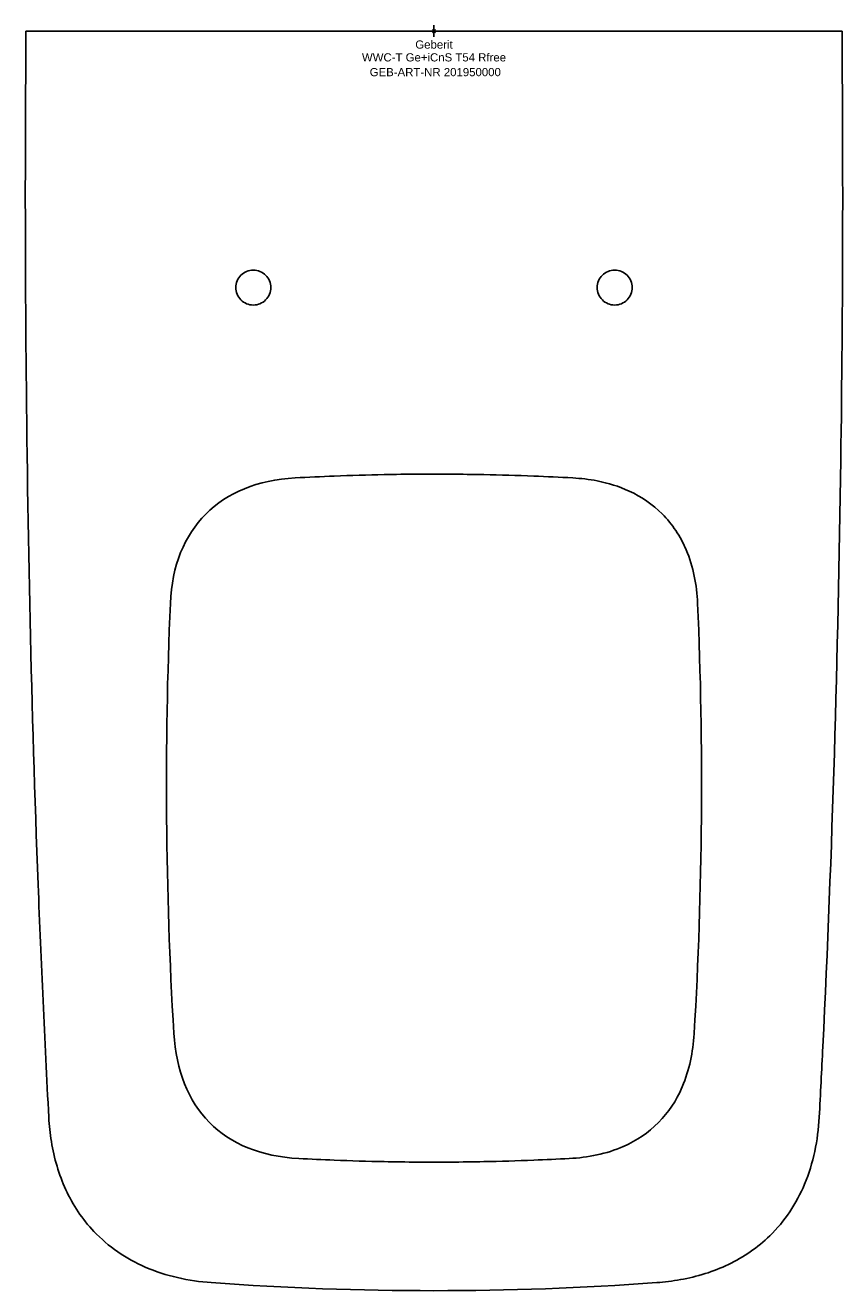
# Model space of a CAD drawing. Header units: millimetres. Extents: x -175 to 175, y -540 to 2.
import ezdxf
from ezdxf.enums import TextEntityAlignment as Align

# ---------------------------------------------------------------- set-up
doc = ezdxf.new("R2010")
doc.units = ezdxf.units.MM
doc.layers.get('0').update_dxf_attribs({"linetype": 'CONTINUOUS'})
for name, color, linetype, lineweight in [('Arbeitspunkt(DIN)', 7, 'CONTINUOUS', 25), ('GEB-ART-NR', 1, 'CONTINUOUS', 18), ('GEB-BEZUG', 2, 'CONTINUOUS', 25), ('GEB-TEXT', 5, 'CONTINUOUS', 18)]:
    doc.layers.add(name, color=color, linetype=linetype, lineweight=lineweight)
doc.layers.add('GEB-KONTUR-A', color=5, linetype='CONTINUOUS')
doc.styles.get("Standard").update_dxf_attribs({"font": 'arial.ttf'})

# ---------------------------------------------------------------- blocks, each defined once
blk = doc.blocks.new('Einfügepunkt')
at = {"layer": 'GEB-BEZUG'}
for p, q in [((-0.71, -0.71), (0.71, 0.71)), ((-0.71, 0.71), (0.71, -0.71))]:
    blk.add_line(p, q, dxfattribs=at)

msp = doc.modelspace()

# ---------------------------------------------------------------- linework, layer by layer
at = {"layer": 'Arbeitspunkt(DIN)', "ltscale": 25}
for q in [(-2.5, 0), (0, 2.5), (0, -2.5), (2.5, 0)]:
    msp.add_line((0, 0), q, dxfattribs=at)
at = {"layer": 'GEB-KONTUR-A', "ltscale": 25}
for p, q in [((-166.99, 0), (-174.99, 0)), ((0, 0), (-166.99, 0)), ((-114.25, 0), (-114.25, 0)), ((-65.75, 0), (-114.25, 0)), ((-65.75, 0), (-65.75, 0)), ((0, 0), (166.99, 0)), ((65.75, 0), (65.75, 0)), ((65.75, 0), (114.25, 0)), ((114.25, 0), (114.25, 0)), ((174.99, 0), (166.99, 0))]:
    msp.add_line(p, q, dxfattribs=at)
for centre, major_axis, start_param, end_param in [((803.52, -330.28), (-10.45, 1289.21), 1.499207, 1.642324), ((-803.52, -330.28), (-10.45, -1289.21), 1.499269, 1.642385)]:
    msp.add_ellipse(centre, major_axis=major_axis, ratio=0.712216, start_param=start_param, end_param=end_param, dxfattribs=at)
for points, knots in [([(-174.99, 0), (-174.99, -0.02), (-174.99, -0.04), (-174.99, -0.07), (-175.14, -22.07), (-175.25, -44.09), (-175.27, -66.1), (-175.27, -69.17), (-175.27, -72.24), (-175.27, -75.3)], [-46.657119, -46.657119, -46.657119, -46.657119, -46.650513, -46.650513, -46.650513, -40.0514, -40.0514, -40.0514, -39.132356, -39.132356, -39.132356, -39.132356]), ([(175.27, -75.3), (175.28, -72.24), (175.27, -69.17), (175.25, -44.07), (175.15, -22.03), (174.99, 0)], [39.132356, 39.132356, 39.132356, 39.132356, 40.051401, 40.051401, 46.657119, 46.657119, 46.657119, 46.657119]), ([(-175.23, -84.04), (-175.23, -82.59), (-175.24, -81.12), (-175.25, -78.3), (-175.26, -76.91), (-175.27, -75.57), (-175.27, -75.46), (-175.27, -75.34)], [0, 0, 0, 0, 0.4354454, 0.4354454, 0.8907583, 0.8907583, 0.9338105, 0.9338105, 0.9338105, 0.9338105]), ([(175.28, -75.34), (175.27, -76.61), (175.26, -78.07), (175.24, -81.02), (175.23, -82.54), (175.23, -84.04)], [0, 0, 0, 0, 0.4819606, 0.4819606, 0.9331279, 0.9331279, 0.9331279, 0.9331279]), ([(-165.2, -465.97), (-167, -432.68), (-168.51, -399.38), (-172.65, -290.6), (-174.32, -215.08), (-175.12, -121.05), (-175.21, -102.55), (-175.23, -84.04)], [0, 0, 0, 0, 10.000317, 10.000317, 32.658225, 32.658225, 38.209354, 38.209354, 38.209354, 38.209354]), ([(175.23, -84.04), (175.19, -117.38), (174.93, -150.71), (173.27, -267.97), (170.86, -351.89), (166.27, -445.81), (165.75, -455.89), (165.2, -465.97)], [0, 0, 0, 0, 10.000202, 10.000202, 35.180766, 35.180766, 38.208946, 38.208946, 38.208946, 38.208946]), ([(-59.51, -191.67), (-53.94, -191.37), (-41.23, -190.78), (-23.75, -190.26), (-9.5, -190.06), (-2.37, -190.04), (0, -190.04)], [0, 0, 0, 0, 0.281246, 0.640624, 0.880209, 1, 1, 1, 1]), ([(59.51, -191.67), (53.92, -191.37), (48.34, -191.11), (42.78, -190.89), (35.61, -190.61), (28.48, -190.4), (21.38, -190.26), (16.61, -190.16), (11.86, -190.1), (7.12, -190.06), (4.75, -190.05), (2.37, -190.04), (0, -190.04)], [0, 0, 0, 0, 0.278681, 0.278681, 0.278681, 0.637815, 0.637815, 0.637815, 0.878959, 0.878959, 0.878959, 1, 1, 1, 1]), ([(113.07, -245.49), (112.73, -237.61), (111.26, -229.79), (108.16, -222.55), (108.14, -222.5), (108.12, -222.46), (108.1, -222.41), (105.64, -216.7), (102.26, -211.56), (97.88, -207.15), (93.76, -203.02), (88.98, -199.75), (83.69, -197.31), (79.32, -195.29), (74.68, -193.86), (69.95, -192.94), (66.52, -192.27), (63.02, -191.86), (59.51, -191.67)], [0, 0, 0, 0, 2.3701, 2.3701, 2.3701, 2.386477, 2.386477, 2.386477, 4.25692, 4.25692, 4.25692, 6.015615, 6.015615, 6.015615, 7.465932, 7.465932, 7.465932, 8.51984, 8.51984, 8.51984, 8.51984]), ([(58.03, -483.66), (66, -483.24), (73.92, -481.68), (81.2, -478.48), (81.24, -478.47), (81.28, -478.45), (81.32, -478.43), (86.92, -475.96), (91.96, -472.58), (96.27, -468.24), (96.29, -468.22), (96.31, -468.2), (96.33, -468.18), (100.6, -463.85), (103.9, -458.8), (106.33, -453.23), (106.36, -453.16), (106.38, -453.09), (106.41, -453.02), (106.43, -452.98), (106.45, -452.93), (106.48, -452.88), (106.48, -452.87), (106.48, -452.86), (106.49, -452.85), (109.54, -445.71), (111.06, -437.97), (111.56, -430.21), (111.56, -430.09), (111.57, -429.96), (111.58, -429.84)], [0, 0, 0, 0, 2.39363, 2.39363, 2.39363, 2.406103, 2.406103, 2.406103, 4.247825, 4.247825, 4.247825, 4.25638, 4.25638, 4.25638, 6.088796, 6.088796, 6.088796, 6.110949, 6.110949, 6.110949, 6.12657, 6.12657, 6.12657, 6.129644, 6.129644, 6.129644, 8.46916, 8.46916, 8.46916, 8.506949, 8.506949, 8.506949, 8.506949]), ([(-95.5, -536.89), (-105.18, -536.19), (-114.94, -534.09), (-132.03, -526.66), (-139.71, -521.44), (-150.8, -509.72), (-154.88, -503.57), (-160.9, -490.51), (-162.93, -483.49), (-164.65, -472.95), (-165.01, -469.46), (-165.2, -465.97)], [0, 0, 0, 0, 2.911262, 2.911262, 5.590616, 5.590616, 7.748741, 7.748741, 9.903825, 9.903825, 10.952351, 10.952351, 10.952351, 10.952351]), ([(165.2, -465.97), (164.68, -475.75), (162.71, -485.64), (155.49, -502.89), (150.38, -510.61), (138.86, -521.83), (132.78, -525.99), (119.82, -532.21), (112.81, -534.35), (102.34, -536.23), (98.93, -536.65), (95.5, -536.89)], [0, 0, 0, 0, 2.938513, 2.938513, 5.608868, 5.608868, 7.762071, 7.762071, 9.92173, 9.92173, 10.952024, 10.952024, 10.952024, 10.952024]), ([(0, -485.21), (-2.37, -485.21), (-9.5, -485.19), (-23.75, -485), (-40.73, -484.49), (-52.95, -483.93), (-58.03, -483.66)], [0, 0, 0, 0, 0.122862, 0.368589, 0.73718, 1, 1, 1, 1]), ([(0, -485.21), (2.37, -485.21), (4.75, -485.2), (7.12, -485.19), (11.86, -485.16), (16.61, -485.09), (21.38, -485), (28.48, -484.85), (35.61, -484.64), (42.78, -484.36), (47.85, -484.16), (52.93, -483.93), (58.03, -483.66)], [0, 0, 0, 0, 0.124203, 0.124203, 0.124203, 0.371558, 0.371558, 0.371558, 0.739737, 0.739737, 0.739737, 1, 1, 1, 1])]:
    msp.add_open_spline(points, degree=3, knots=knots, dxfattribs=at)
for points in [[(-175.27, -75.32), (-175.27, -75.32), (-175.27, -75.33), (-175.27, -75.34)], [(175.28, -75.34), (175.28, -75.33), (175.28, -75.33), (175.28, -75.32)], [(-85, -110), (-85, -108.04), (-83.38, -104.12), (-77.5, -101.69), (-71.62, -104.12), (-69.19, -110), (-71.62, -115.88), (-77.5, -118.31), (-83.38, -115.88), (-85, -111.96), (-85, -110)], [(85, -110), (85, -108.04), (83.38, -104.12), (77.5, -101.69), (71.62, -104.12), (69.19, -110), (71.62, -115.88), (77.5, -118.31), (83.38, -115.88), (85, -111.96), (85, -110)], [(-113.07, -245.49), (-112.38, -229.37), (-101.7, -203.35), (-75.73, -192.55), (-59.51, -191.67)], [(-58.03, -483.66), (-74.25, -482.81), (-100.21, -471.98), (-110.63, -445.95), (-111.58, -429.84)], [(0, -540.36), (-31.85, -540.36), (-63.73, -539.2), (-95.5, -536.89)], [(95.5, -536.89), (63.73, -539.2), (31.85, -540.36), (0, -540.36)]]:
    msp.add_open_spline(points, degree=3, dxfattribs=at)

# ---------------------------------------------------------------- block references
at = {"ltscale": 25}
msp.add_blockref('Einfügepunkt', (0, 0), dxfattribs=at)

# ---------------------------------------------------------------- texts
at = {"layer": 'GEB-ART-NR'}
msp.add_text('GEB-ART-NR 201950000', height=3.5, dxfattribs=at).set_placement((0.55, -19.34), align=Align.CENTER)
at = {"layer": 'GEB-TEXT'}
for s, p in [('Geberit', (0, -7.5)), ('WWC-T Ge+iCnS T54 Rfree', (0, -13))]:
    msp.add_text(s, height=3.5, dxfattribs=at).set_placement(p, align=Align.CENTER)

doc.saveas('drawing.dxf')
